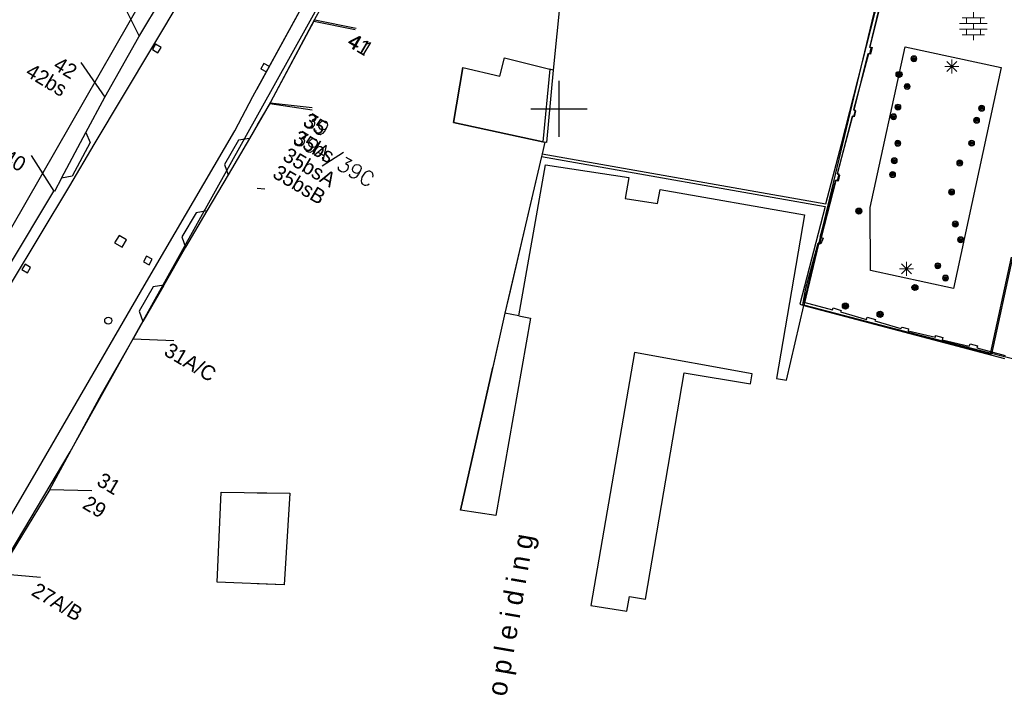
# Model space of a CAD drawing. Header units: millimetres. Extents: x 135944 to 142000, y 454200 to 456692.
# Tile 83 of 185: x 136712 to 136782, y 456258 to 456306. Entities that reach past the tile are written whole.
import ezdxf
from ezdxf.enums import TextEntityAlignment as Align

# ---------------------------------------------------------------- set-up
doc = ezdxf.new("R2010")
doc.units = ezdxf.units.MM
for name, color, linetype in [('TotaalGBKN2013_Bistad', 251, 'Continuous'), ('TotaalGBKN2013X$0$Contouren', 251, 'Continuous'), ('TotaalGBKN2013X$0$GBKN binnenstad 2009$0$OBJECTEN_', 251, 'Continuous'), ('TotaalGBKN2013X$0$GBKN binnenstad 2009$0$OBJECTEN__', 251, 'Continuous'), ('TotaalGBKN2013X$0$GBKN binnenstad 2009$0$OBJECTEN___', 251, 'Continuous'), ('TotaalGBKN2013X$0$GBKN binnenstad 2009$0$SEMANT_ SYMB_', 251, 'Continuous')]:
    doc.layers.add(name, color=color, linetype=linetype)
doc.styles.add('TotaalGBKN2013X$0$GBKN binnenstad 2009$0$Standard', font='txt')
doc.styles.add('TotaalGBKN2013X$0$GBKN binnenstad 2009$0$TXT', font='txt.shx')

# ---------------------------------------------------------------- blocks, each defined once
blk = doc.blocks.new('TotaalGBKN2013X$0$GBKN binnenstad 2009$0$X')
at = {"layer": 'TotaalGBKN2013X$0$GBKN binnenstad 2009$0$OBJECTEN__', "linetype": 'Continuous', "lineweight": 0}
blk.add_lwpolyline([(0.225, -0.25), (0.224, 0.2), (-0.225, 0.2), (-0.226, -0.25)], dxfattribs=at)
blk = doc.blocks.new('TotaalGBKN2013X$0$GBKN binnenstad 2009$0$DEC100')
at = {"layer": 'TotaalGBKN2013X$0$GBKN binnenstad 2009$0$OBJECTEN_', "linetype": 'Continuous', "lineweight": 0}
for p, q in [((-0.5, 0), (0.5, 0)), ((-0.354, -0.354), (0.354, 0.354)), ((0.354, -0.354), (-0.354, 0.354)), ((0, -0.5), (0, 0.5))]:
    blk.add_line(p, q, dxfattribs=at)
blk = doc.blocks.new('TotaalGBKN2013X$0$GBKN binnenstad 2009$0$J')
at = {"layer": 'TotaalGBKN2013X$0$GBKN binnenstad 2009$0$OBJECTEN___', "linetype": 'Continuous', "lineweight": 0}
for radius in [0.215, 0.155, 0.095, 0.035]:
    blk.add_circle((0, 0), radius, dxfattribs=at)
blk = doc.blocks.new('TotaalGBKN2013X$0$GBKN binnenstad 2009$0$DEC109')
at = {"layer": 'TotaalGBKN2013X$0$GBKN binnenstad 2009$0$SEMANT_ SYMB_', "linetype": 'Continuous', "lineweight": 0}
for p, q in [((0, 0.6), (0, 1)), ((-0.98, 0.2), (0.98, 0.2)), ((-0.8, 0.6), (0.8, 0.6)), ((-0.5, 0.2), (-0.5, 0.6)), ((0, -0.2), (0, 0.2)), ((0.5, 0.2), (0.5, 0.6)), ((-0.98, -0.2), (0.98, -0.2)), ((-0.8, -0.6), (0.8, -0.6)), ((-0.5, -0.6), (-0.5, -0.2)), ((0, -1), (0, -0.6)), ((0.5, -0.6), (0.5, -0.2))]:
    blk.add_line(p, q, dxfattribs=at)

msp = doc.modelspace()

# ---------------------------------------------------------------- linework, layer by layer
at = {"layer": 'TotaalGBKN2013_Bistad'}
for p, q in [((136720.083, 456305.12), (136727.495, 456317.582)), ((136727.773, 456315.64), (136716.873, 456297.47)), ((136728.209, 456300.876), (136733.395, 456310.379)), ((136750.158, 456308.612), (136749.58, 456302.769)), ((136750.158, 456308.612), (136749.58, 456302.769)), ((136773.129, 456308.497), (136772.121, 456304.407)), ((136720.103, 456305.191), (136718.779, 456307.884)), ((136770.1, 456297.493), (136772.473, 456306.796)), ((136732.597, 456306.355), (136729.46, 456300.471)), ((136732.532, 456306.237), (136735.473, 456305.645)), ((136732.61, 456306.348), (136735.551, 456305.756)), ((136717.665, 456300.829), (136720.083, 456305.12)), ((136721.282, 456304.605), (136721.052, 456304.219)), ((136721.668, 456304.375), (136721.282, 456304.605)), ((136721.052, 456304.219), (136721.438, 456303.989)), ((136721.438, 456303.989), (136721.668, 456304.375)), ((136772.018, 456303.913), (136770.966, 456299.942)), ((136772.158, 456303.887), (136772.018, 456303.913)), ((136772.121, 456304.407), (136772.281, 456304.366)), ((136772.281, 456304.366), (136772.158, 456303.887)), ((136715.967, 456303.315), (136717.655, 456300.835)), ((136728.984, 456303.238), (136728.769, 456302.843)), ((136729.379, 456303.023), (136728.984, 456303.238)), ((136745.78, 456302.322), (136746.109, 456303.629)), ((136746.109, 456303.629), (136749.334, 456302.83)), ((136746.109, 456303.629), (136749.334, 456302.83)), ((136728.769, 456302.843), (136729.164, 456302.628)), ((136743.154, 456302.955), (136742.484, 456299.021)), ((136743.154, 456302.955), (136745.78, 456302.322)), ((136749.334, 456302.83), (136748.85, 456297.654)), ((136749.334, 456302.83), (136748.85, 456297.654)), ((136749.58, 456302.769), (136749.097, 456297.612)), ((136749.58, 456302.769), (136749.334, 456302.83)), ((136749.58, 456302.769), (136749.334, 456302.83)), ((136750, 456300), (136750, 456302)), ((136750, 456300), (136750, 456302)), ((136716.32, 456298.313), (136717.665, 456300.829)), ((136726.911, 456298.428), (136728.209, 456300.876)), ((136729.46, 456300.471), (136727.955, 456297.903)), ((136729.406, 456300.379), (136728.513, 456298.855)), ((136729.406, 456300.379), (136732.426, 456299.939)), ((136729.433, 456300.421), (136732.414, 456300.101)), ((136748, 456300), (136750, 456300)), ((136748, 456300), (136750, 456300)), ((136750, 456300), (136752, 456300)), ((136750, 456298), (136750, 456300)), ((136750, 456300), (136752, 456300)), ((136750, 456298), (136750, 456300)), ((136770.966, 456299.942), (136771.095, 456299.862)), ((136771.095, 456299.862), (136771.008, 456299.432)), ((136742.484, 456299.021), (136748.85, 456297.654)), ((136770.883, 456299.473), (136769.796, 456295.37)), ((136771.008, 456299.432), (136770.883, 456299.473)), ((136714.584, 456295.058), (136716.32, 456298.313)), ((136716.32, 456298.313), (136716.613, 456297.597)), ((136720.475, 456287.412), (136726.911, 456298.428)), ((136716.873, 456297.47), (136715.155, 456294.516)), ((136716.613, 456297.597), (136715.345, 456295.213)), ((136727.185, 456297.776), (136726.174, 456296.05)), ((136727.955, 456297.903), (136726.438, 456295.314)), ((136727.955, 456297.903), (136727.185, 456297.776)), ((136748.989, 456297.624), (136748.797, 456296.802)), ((136748.989, 456297.624), (136748.797, 456296.802)), ((136748.85, 456297.654), (136748.989, 456297.624)), ((136748.85, 456297.654), (136748.989, 456297.624)), ((136749.097, 456297.612), (136748.989, 456297.624)), ((136768.998, 456293.249), (136770.1, 456297.493)), ((136748.797, 456296.802), (136748.752, 456296.607)), ((136748.797, 456296.802), (136748.752, 456296.607)), ((136748.797, 456296.802), (136768.998, 456293.249)), ((136712.411, 456296.671), (136714.031, 456294.146)), ((136726.174, 456296.05), (136726.438, 456295.314)), ((136748.752, 456296.607), (136746.149, 456285.449)), ((136747.135, 456285.271), (136749.031, 456296.024)), ((136748.752, 456296.607), (136747.785, 456292.462)), ((136748.752, 456296.607), (136768.948, 456293.054)), ((136749.031, 456296.024), (136754.961, 456295.111)), ((136726.438, 456295.314), (136724.926, 456292.737)), ((136769.796, 456295.37), (136769.965, 456295.289)), ((136714.584, 456295.058), (136714.083, 456294.117)), ((136715.345, 456295.213), (136714.584, 456295.058)), ((136754.961, 456295.111), (136754.715, 456293.617)), ((136769.693, 456294.895), (136768.647, 456290.836)), ((136769.862, 456294.844), (136769.693, 456294.895)), ((136769.965, 456295.289), (136769.862, 456294.844)), ((136710.811, 456288.762), (136714.031, 456294.146)), ((136715.155, 456294.516), (136710.92, 456287.507)), ((136714.083, 456294.117), (136714.031, 456294.146)), ((136728.513, 456294.363), (136729.063, 456294.309)), ((136757.003, 456293.261), (136757.195, 456294.26)), ((136757.195, 456294.26), (136767.469, 456292.452)), ((136754.715, 456293.617), (136757.003, 456293.261)), ((136724.156, 456292.61), (136723.145, 456290.884)), ((136724.926, 456292.737), (136723.41, 456290.148)), ((136724.926, 456292.737), (136724.156, 456292.61)), ((136768.948, 456293.054), (136767.141, 456286.096)), ((136747.785, 456292.462), (136746.524, 456287.056)), ((136767.469, 456292.452), (136765.472, 456280.812)), ((136718.68, 456290.993), (136718.361, 456290.462)), ((136718.361, 456290.462), (136718.892, 456290.143)), ((136719.211, 456290.674), (136718.68, 456290.993)), ((136718.892, 456290.143), (136719.211, 456290.674)), ((136723.145, 456290.884), (136723.41, 456290.148)), ((136768.439, 456290.447), (136767.422, 456286.239)), ((136768.624, 456290.391), (136768.439, 456290.447)), ((136768.797, 456290.795), (136768.624, 456290.391)), ((136768.647, 456290.836), (136768.797, 456290.795)), ((136723.41, 456290.148), (136721.871, 456287.455)), ((136720.64, 456289.509), (136720.427, 456289.112)), ((136720.427, 456289.112), (136720.824, 456288.899)), ((136721.037, 456289.296), (136720.64, 456289.509)), ((136720.824, 456288.899), (136721.037, 456289.296)), ((136780.706, 456282.553), (136782.199, 456289.442)), ((136711.996, 456288.94), (136711.766, 456288.554)), ((136711.766, 456288.554), (136712.152, 456288.324)), ((136712.382, 456288.71), (136711.996, 456288.94)), ((136712.152, 456288.324), (136712.382, 456288.71)), ((136712.949, 456274.418), (136720.475, 456287.412)), ((136721.102, 456287.321), (136720.106, 456285.587)), ((136721.871, 456287.455), (136720.378, 456284.853)), ((136721.871, 456287.455), (136721.102, 456287.321)), ((136746.524, 456287.056), (136746.149, 456285.449)), ((136767.422, 456286.239), (136769.464, 456285.699)), ((136720.106, 456285.587), (136720.378, 456284.853)), ((136766.179, 456280.684), (136767.412, 456286.011)), ((136766.179, 456280.684), (136767.412, 456286.011)), ((136767.141, 456286.096), (136767.412, 456286.011)), ((136767.412, 456286.011), (136767.417, 456286.031)), ((136767.412, 456286.011), (136781.697, 456282.232)), ((136780.706, 456282.553), (136767.417, 456286.031)), ((136769.464, 456285.699), (136769.499, 456285.824)), ((136769.499, 456285.824), (136770.078, 456285.645)), ((136770.078, 456285.645), (136770.043, 456285.55)), ((136770.043, 456285.55), (136771.874, 456285.003)), ((136720.378, 456284.853), (136719.673, 456283.62)), ((136746.149, 456285.449), (136745.117, 456280.865)), ((136746.149, 456285.449), (136745.283, 456281.604)), ((136747.974, 456285.102), (136745.486, 456271.041)), ((136747.135, 456285.271), (136746.149, 456285.449)), ((136747.135, 456285.271), (136746.149, 456285.449)), ((136747.135, 456285.271), (136747.974, 456285.102)), ((136771.874, 456285.003), (136771.94, 456285.167)), ((136771.94, 456285.167), (136772.514, 456285.014)), ((136772.514, 456285.014), (136772.473, 456284.919)), ((136772.473, 456284.919), (136774.335, 456284.355)), ((136774.335, 456284.355), (136774.411, 456284.46)), ((136774.411, 456284.46), (136774.875, 456284.337)), ((136774.875, 456284.337), (136774.849, 456284.187)), ((136774.849, 456284.187), (136776.791, 456283.744)), ((136717.425, 456279.677), (136719.673, 456283.62)), ((136719.673, 456283.62), (136722.583, 456283.504)), ((136776.791, 456283.744), (136776.801, 456283.869)), ((136776.801, 456283.869), (136777.316, 456283.725)), ((136777.316, 456283.725), (136777.28, 456283.565)), ((136777.28, 456283.565), (136779.182, 456283.103)), ((136779.182, 456283.103), (136779.268, 456283.262)), ((136779.268, 456283.262), (136779.791, 456283.127)), ((136779.791, 456283.127), (136779.731, 456282.984)), ((136779.731, 456282.984), (136781.762, 456282.439)), ((136755.364, 456282.649), (136752.259, 456264.633)), ((136763.743, 456281.126), (136755.364, 456282.649)), ((136742.994, 456271.434), (136745.283, 456281.604)), ((136745.117, 456280.865), (136742.994, 456271.434)), ((136756.148, 456265.082), (136758.91, 456281.208)), ((136758.91, 456281.208), (136763.617, 456280.434)), ((136763.617, 456280.434), (136763.743, 456281.126)), ((136765.472, 456280.812), (136766.179, 456280.684)), ((136713.744, 456272.889), (136717.425, 456279.677)), ((136706.645, 456263.646), (136712.949, 456274.418)), ((136713.744, 456272.889), (136710.095, 456266.919)), ((136713.744, 456272.889), (136716.744, 456272.828)), ((136725.665, 456266.295), (136725.937, 456272.707)), ((136725.937, 456272.707), (136730.838, 456272.638)), ((136728.513, 456272.671), (136730.838, 456272.638)), ((136730.838, 456272.638), (136730.426, 456266.105)), ((136730.838, 456272.638), (136730.426, 456266.105)), ((136745.486, 456271.041), (136742.994, 456271.434)), ((136710.095, 456266.919), (136713.084, 456266.652)), ((136730.426, 456266.105), (136725.665, 456266.295)), ((136730.426, 456266.105), (136728.513, 456266.181)), ((136754.825, 456264.233), (136755.005, 456265.278)), ((136755.005, 456265.278), (136756.148, 456265.082)), ((136752.259, 456264.633), (136754.825, 456264.233))]:
    msp.add_line(p, q, dxfattribs=at)
for points in [[(136728.513, 456301.433), (136733.395, 456310.379), (136737.3, 456317.577), (136738.862, 456320.512), (136739.438, 456321.819)], [(136748.797, 456296.802), (136768.998, 456293.249), (136770.1, 456297.493), (136772.473, 456306.796), (136773.23, 456309.652)], [(136767.417, 456286.031), (136767.341, 456286.051), (136767.565, 456287.232), (136768.454, 456290.429), (136768.562, 456290.399), (136768.681, 456290.833), (136768.575, 456290.862), (136769.708, 456294.937), (136769.814, 456294.909), (136769.929, 456295.341), (136769.819, 456295.366), (136770.884, 456299.48), (136770.983, 456299.455), (136771.096, 456299.891), (136770.997, 456299.916), (136772.003, 456303.942), (136772.109, 456303.916), (136772.215, 456304.353), (136772.127, 456304.382), (136773.123, 456308.534)], [(136733.052, 456307.176), (136732.597, 456306.355), (136732.534, 456306.237)], [(136732.534, 456306.237), (136729.46, 456300.471), (136729.406, 456300.379)], [(136774.627, 456304.42), (136781.458, 456302.955), (136778.064, 456287.202), (136772.162, 456288.482), (136772.154, 456292.984), (136774.627, 456304.42)], [(136748.85, 456297.654), (136742.484, 456299.021), (136743.154, 456302.955), (136745.78, 456302.322), (136746.109, 456303.629)], [(136749.58, 456302.769), (136749.097, 456297.612), (136748.989, 456297.624)], [(136747.135, 456285.271), (136749.031, 456296.024), (136754.961, 456295.111), (136754.715, 456293.617), (136757.003, 456293.261), (136757.195, 456294.26), (136767.469, 456292.452), (136765.472, 456280.812), (136766.179, 456280.684)], [(136748.752, 456296.607), (136768.948, 456293.054), (136767.141, 456286.096), (136767.412, 456286.011)], [(136782.265, 456289.427), (136780.783, 456282.533), (136780.706, 456282.553)], [(136747.135, 456285.271), (136747.974, 456285.102), (136745.486, 456271.041), (136742.994, 456271.434)], [(136752.259, 456264.633), (136754.825, 456264.233), (136755.005, 456265.278), (136756.148, 456265.082), (136758.91, 456281.208), (136763.617, 456280.434), (136763.743, 456281.126), (136755.364, 456282.649), (136752.259, 456264.633)]]:
    msp.add_lwpolyline(points, dxfattribs=at)
for centre, radius in [((136774.199, 456302.452), 0.215), ((136774.199, 456302.452), 0.155), ((136774.199, 456302.452), 0.095), ((136774.199, 456302.452), 0.035), ((136771.34, 456292.723), 0.215), ((136771.34, 456292.723), 0.155), ((136771.34, 456292.723), 0.095), ((136771.34, 456292.723), 0.035), ((136775.329, 456287.284), 0.215), ((136775.329, 456287.284), 0.155), ((136775.329, 456287.284), 0.095), ((136775.329, 456287.284), 0.035), ((136770.383, 456285.959), 0.215), ((136770.383, 456285.959), 0.155), ((136770.383, 456285.959), 0.095), ((136770.383, 456285.959), 0.035), ((136772.847, 456285.371), 0.215), ((136772.847, 456285.371), 0.155), ((136717.904, 456284.928), 0.25), ((136772.847, 456285.371), 0.095), ((136772.847, 456285.371), 0.035)]:
    msp.add_circle(centre, radius, dxfattribs=at)
at = {"layer": 'TotaalGBKN2013X$0$Contouren'}
for p, q in [((136781.594, 456345.172), (136767.412, 456286.011)), ((136715.201, 456275.575), (136746.509, 456331.879)), ((136690.275, 456255.378), (136729.625, 456324.015)), ((136767.412, 456286.011), (136786.934, 456281.048)), ((136670.238, 456200.163), (136715.201, 456275.575))]:
    msp.add_line(p, q, dxfattribs=at)

# ---------------------------------------------------------------- block references
at = {"layer": 'TotaalGBKN2013_Bistad'}
for name, p in [('TotaalGBKN2013X$0$GBKN binnenstad 2009$0$DEC109', (136779.491, 456305.883)), ('TotaalGBKN2013X$0$GBKN binnenstad 2009$0$J', (136775.255, 456303.568)), ('TotaalGBKN2013X$0$GBKN binnenstad 2009$0$DEC100', (136777.951, 456303.028)), ('TotaalGBKN2013X$0$GBKN binnenstad 2009$0$J', (136774.778, 456301.593)), ('TotaalGBKN2013X$0$GBKN binnenstad 2009$0$J', (136774.117, 456300.126)), ('TotaalGBKN2013X$0$GBKN binnenstad 2009$0$J', (136780.074, 456300.043)), ('TotaalGBKN2013X$0$GBKN binnenstad 2009$0$J', (136773.806, 456299.443)), ('TotaalGBKN2013X$0$GBKN binnenstad 2009$0$J', (136779.72, 456299.191)), ('TotaalGBKN2013X$0$GBKN binnenstad 2009$0$J', (136774.112, 456297.555)), ('TotaalGBKN2013X$0$GBKN binnenstad 2009$0$J', (136779.365, 456297.56)), ('TotaalGBKN2013X$0$GBKN binnenstad 2009$0$J', (136773.862, 456296.31)), ('TotaalGBKN2013X$0$GBKN binnenstad 2009$0$J', (136778.522, 456296.151)), ('TotaalGBKN2013X$0$GBKN binnenstad 2009$0$J', (136773.739, 456295.324)), ('TotaalGBKN2013X$0$GBKN binnenstad 2009$0$J', (136777.942, 456294.078)), ('TotaalGBKN2013X$0$GBKN binnenstad 2009$0$J', (136778.207, 456291.8)), ('TotaalGBKN2013X$0$GBKN binnenstad 2009$0$J', (136778.578, 456290.687)), ('TotaalGBKN2013X$0$GBKN binnenstad 2009$0$DEC100', (136774.728, 456288.61)), ('TotaalGBKN2013X$0$GBKN binnenstad 2009$0$J', (136776.958, 456288.829)), ('TotaalGBKN2013X$0$GBKN binnenstad 2009$0$J', (136777.506, 456287.956))]:
    msp.add_blockref(name, p, dxfattribs=at)
at = {"layer": 'TotaalGBKN2013_Bistad', "rotation": 61.40431789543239}
msp.add_blockref('TotaalGBKN2013X$0$GBKN binnenstad 2009$0$X', (136729.052, 456302.945), dxfattribs=at)

# ---------------------------------------------------------------- texts
at = {"layer": 'TotaalGBKN2013_Bistad'}
for s, rotation, style, p in [('41', 329.5022, 'TotaalGBKN2013X$0$GBKN binnenstad 2009$0$TXT', (136735.094, 456304.98)), ('41', 329.5022, 'TotaalGBKN2013X$0$GBKN binnenstad 2009$0$Standard', (136735.094, 456304.98)), ('39', 329.5022, 'TotaalGBKN2013X$0$GBKN binnenstad 2009$0$TXT', (136731.959, 456299.325)), ('35', 329.5022, 'TotaalGBKN2013X$0$GBKN binnenstad 2009$0$Standard', (136731.959, 456299.325)), ('35bs', 329.5022, 'TotaalGBKN2013X$0$GBKN binnenstad 2009$0$Standard', (136731.237, 456298.09)), ('39A/39C', 329.5022, 'TotaalGBKN2013X$0$GBKN binnenstad 2009$0$TXT', (136731.24, 456298.066)), ('35bsA', 329.5022, 'TotaalGBKN2013X$0$GBKN binnenstad 2009$0$Standard', (136730.514, 456296.857)), ('35bsB', 329.5022, 'TotaalGBKN2013X$0$GBKN binnenstad 2009$0$Standard', (136729.792, 456295.622)), ('31A/C', 329.5022, 'TotaalGBKN2013X$0$GBKN binnenstad 2009$0$Standard', (136722.066, 456282.963)), ('31', 329.5022, 'TotaalGBKN2013X$0$GBKN binnenstad 2009$0$Standard', (136717.277, 456273.71)), ('29', 329.4966, 'TotaalGBKN2013X$0$GBKN binnenstad 2009$0$Standard', (136716.266, 456272.066)), ('27A/B', 329.5022, 'TotaalGBKN2013X$0$GBKN binnenstad 2009$0$Standard', (136712.628, 456265.876))]:
    msp.add_text(s, height=1.054, rotation=rotation, dxfattribs=dict(at, style=style)).set_placement(p, align=Align.MIDDLE_LEFT)
at = {"layer": 'TotaalGBKN2013_Bistad', "style": 'TotaalGBKN2013X$0$GBKN binnenstad 2009$0$Standard'}
for s, p in [('42bs', (136714.835, 456301.278)), ('42', (136715.536, 456302.524)), ('40', (136711.901, 456295.929))]:
    msp.add_text(s, height=1.054, rotation=329.0306, dxfattribs=at).set_placement(p, align=Align.MIDDLE_RIGHT)
msp.add_text('o p l e i d i n g', height=1.4, rotation=80.22132, dxfattribs=at).set_placement((136746.703, 456263.952), align=Align.MIDDLE)

doc.saveas('drawing.dxf')
